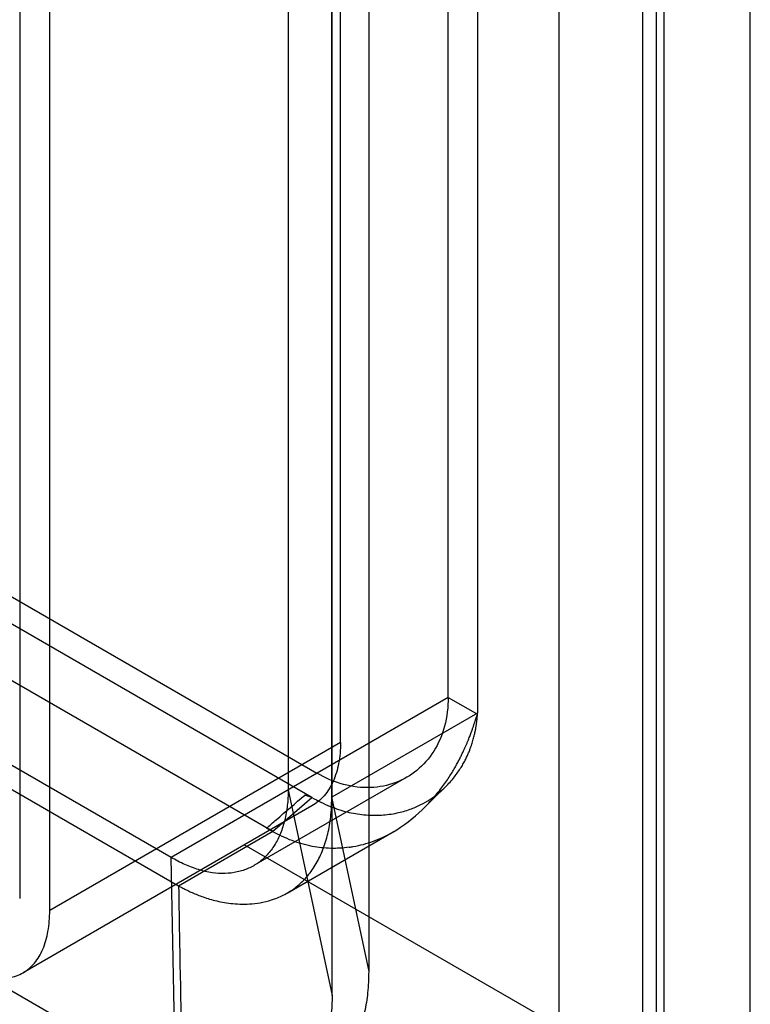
# Model space of a CAD drawing. Header units: millimetres. Extents: x 35 to 269, y 38 to 386.
# Tile 6 of 14: x 108 to 134, y 154 to 190. Entities that reach past the tile are written whole.
import ezdxf

# ---------------------------------------------------------------- set-up
doc = ezdxf.new("R2010")
doc.units = ezdxf.units.MM
doc.header["$LTSCALE"] = 27.53941
doc.layers.get('0').update_dxf_attribs({"linetype": 'CONTINUOUS'})

msp = doc.modelspace()

# ---------------------------------------------------------------- linework, layer by layer
at = {"color": 7, "linetype": 'Continuous'}
for p, q in [((131.012, 244.805), (131.012, 145.192)), ((130.234, 243.621), (130.234, 144.008)), ((130.743, 144.106), (130.743, 243.719)), ((127.211, 243.269), (127.211, 137.361)), ((119.296, 163.494), (119.296, 223.833)), ((118.991, 154.337), (118.991, 220.507)), ((107.672, 218.755), (107.672, 157.844)), ((108.76, 157.411), (108.76, 217.751)), ((134.146, 130.018), (134.146, 215.587)), ((117.4, 197.264), (117.4, 161.787)), ((118.978, 161.514), (118.978, 195.73)), ((123.198, 165.134), (123.198, 193.467)), ((120.317, 192.988), (120.317, 155.206)), ((124.259, 192.855), (124.259, 164.563)), ((86.972, 180.554), (118.439, 162.386)), ((118.259, 161.507), (86.792, 179.673)), ((85.378, 178.449), (116.844, 160.282)), ((113.157, 159.337), (81.691, 177.504)), ((81.978, 176.468), (113.429, 158.31)), ((70.209, 175.968), (113.325, 151.075)), ((123.198, 165.134), (113.157, 159.337)), ((123.198, 165.134), (124.259, 164.522)), ((124.259, 164.563), (118.978, 161.514)), ((124.259, 164.522), (124.259, 164.563)), ((119.296, 163.494), (108.76, 157.411)), ((121.699, 162.239), (116.157, 159.04)), ((117.4, 161.786), (118.991, 154.337)), ((118.259, 161.507), (118.005, 161.59)), ((118.261, 161.205), (107.794, 155.162)), ((116.837, 160.275), (118.259, 161.507)), ((116.844, 160.282), (118.259, 161.507)), ((118.978, 161.473), (120.317, 155.206)), ((113.429, 158.31), (116.844, 160.282)), ((116.837, 160.275), (116.617, 160.399)), ((117.362, 158.044), (121.21, 160.266)), ((127.211, 153.209), (115.811, 159.791)), ((113.325, 151.075), (113.157, 159.337))]:
    msp.add_line(p, q, dxfattribs=at)
msp.add_lwpolyline([(122.218, 161.026), (122.714, 161.513), (123.061, 161.855)], dxfattribs=at)
msp.add_arc((100.767, 161.504), 18.212, 359.9031, 0.0313, dxfattribs=at)
for points, knots in [([(123.198, 165.134), (123.198, 164.783), (123.119, 164.097), (122.728, 163.172), (122.103, 162.459), (121.3, 161.997), (120.37, 161.814), (119.375, 161.938), (118.743, 162.211), (118.439, 162.386)], [0, 0, 0, 0, 0.154869, 0.299837, 0.435658, 0.564816, 0.700716, 0.845591, 1, 1, 1, 1]), ([(118.259, 161.507), (118.475, 161.389), (118.889, 161.183), (119.524, 160.97), (120.149, 160.866), (120.758, 160.854), (121.32, 160.928), (121.8, 161.063), (122.198, 161.235), (122.527, 161.427), (122.8, 161.625), (123.03, 161.821), (123.223, 162.014), (123.385, 162.199), (123.521, 162.377), (123.636, 162.545), (123.733, 162.704), (123.814, 162.853), (123.882, 162.994), (123.939, 163.125), (123.988, 163.247), (124.028, 163.361), (124.063, 163.467), (124.092, 163.566), (124.118, 163.657), (124.14, 163.741), (124.159, 163.82), (124.175, 163.892), (124.188, 163.96), (124.2, 164.022), (124.21, 164.08), (124.219, 164.134), (124.226, 164.184), (124.232, 164.23), (124.237, 164.273), (124.242, 164.313), (124.246, 164.35), (124.249, 164.384), (124.252, 164.416), (124.254, 164.445), (124.256, 164.472), (124.258, 164.497), (124.259, 164.514), (124.259, 164.522)], [0, 0, 0, 0, 0.09051, 0.169251, 0.245185, 0.322434, 0.39241, 0.452557, 0.504959, 0.551108, 0.592152, 0.628948, 0.662114, 0.692132, 0.719393, 0.744228, 0.766913, 0.787675, 0.806712, 0.824192, 0.840264, 0.855053, 0.868667, 0.881204, 0.89276, 0.90342, 0.913264, 0.92236, 0.930765, 0.938537, 0.945723, 0.952373, 0.958532, 0.964239, 0.969524, 0.974417, 0.978945, 0.983138, 0.987023, 0.990621, 0.993955, 0.997049, 1, 1, 1, 1]), ([(122.26, 161.066), (122.341, 161.144), (122.491, 161.297), (122.697, 161.528), (122.875, 161.746), (123.03, 161.951), (123.166, 162.145), (123.285, 162.326), (123.389, 162.496), (123.481, 162.655), (123.561, 162.803), (123.631, 162.941), (123.694, 163.069), (123.751, 163.189), (123.803, 163.3), (123.849, 163.403), (123.891, 163.5), (123.928, 163.589), (123.961, 163.672), (123.991, 163.748), (124.018, 163.82), (124.042, 163.886), (124.064, 163.947), (124.083, 164.004), (124.101, 164.057), (124.117, 164.106), (124.132, 164.151), (124.146, 164.194), (124.159, 164.233), (124.17, 164.269), (124.182, 164.303), (124.192, 164.334), (124.203, 164.364), (124.213, 164.39), (124.222, 164.415), (124.231, 164.438), (124.24, 164.459), (124.248, 164.477), (124.255, 164.495), (124.264, 164.508), (124.262, 164.519), (124.259, 164.522)], [0, 0, 0, 0, 0.083313, 0.159556, 0.229151, 0.292641, 0.350811, 0.404369, 0.453648, 0.498899, 0.540436, 0.578667, 0.614004, 0.64672, 0.677027, 0.705043, 0.730917, 0.754796, 0.776819, 0.797189, 0.815971, 0.833371, 0.849471, 0.864337, 0.87811, 0.890859, 0.902674, 0.913633, 0.923807, 0.933261, 0.942059, 0.950264, 0.957927, 0.965113, 0.971458, 0.977706, 0.983206, 0.988197, 0.992779, 0.997158, 1, 1, 1, 1]), ([(119.296, 163.494), (119.296, 163.24), (119.258, 162.759), (119.063, 162.097), (118.734, 161.56), (118.426, 161.3), (118.261, 161.205)], [0, 0, 0, 0, 0.289776, 0.54907, 0.782226, 1, 1, 1, 1]), ([(117.4, 161.787), (117.4, 161.595), (117.38, 161.223), (117.288, 160.691), (117.135, 160.21), (116.925, 159.786), (116.659, 159.428), (116.338, 159.139), (115.968, 158.927), (115.555, 158.794), (115.107, 158.742), (114.632, 158.773), (114.141, 158.885), (113.643, 159.075), (113.32, 159.244), (113.157, 159.337)], [0, 0, 0, 0, 0.091084, 0.176522, 0.256139, 0.330468, 0.400302, 0.467386, 0.533862, 0.601722, 0.672444, 0.747139, 0.826687, 0.91098, 1, 1, 1, 1]), ([(116.617, 160.399), (116.733, 160.498), (117.195, 160.896), (117.656, 161.295), (118.005, 161.59)], [0, 0, 0, 0, 0.250656, 1, 1, 1, 1]), ([(113.429, 158.31), (113.479, 158.282), (113.581, 158.225), (113.743, 158.142), (113.92, 158.06), (114.114, 157.979), (114.327, 157.9), (114.561, 157.825), (114.819, 157.758), (115.101, 157.701), (115.408, 157.661), (115.742, 157.642), (116.106, 157.654), (116.499, 157.709), (116.916, 157.825), (117.343, 158.017), (117.755, 158.299), (118.124, 158.667), (118.433, 159.112), (118.676, 159.623), (118.851, 160.195), (118.956, 160.819), (118.978, 161.252), (118.978, 161.475)], [0, 0, 0, 0, 0.02107, 0.043472, 0.067493, 0.093391, 0.121386, 0.151724, 0.184594, 0.220087, 0.258233, 0.299366, 0.344097, 0.392951, 0.446333, 0.504106, 0.565985, 0.630167, 0.696448, 0.765839, 0.839335, 0.917287, 1, 1, 1, 1]), ([(119.61, 159.704), (119.66, 159.711), (119.959, 159.758), (120.503, 159.907), (121.372, 160.316), (121.938, 160.755), (122.26, 161.066)], [0, 0, 0, 0, 0.050625, 0.299959, 0.555735, 1, 1, 1, 1]), ([(119.61, 159.704), (119.389, 159.673), (118.941, 159.646), (118.242, 159.721), (117.531, 159.927), (117.064, 160.148), (116.837, 160.275)], [0, 0, 0, 0, 0.232146, 0.464924, 0.728411, 1, 1, 1, 1]), ([(113.429, 158.31), (113.44, 157.62), (113.488, 154.863), (113.547, 152.106), (113.591, 150.04)], [0, 0, 0, 0, 0.2504, 1, 1, 1, 1]), ([(107.794, 155.163), (107.949, 155.252), (108.242, 155.502), (108.544, 156.03), (108.726, 156.682), (108.76, 157.159), (108.76, 157.411)], [0, 0, 0, 0, 0.210617, 0.441599, 0.703374, 1, 1, 1, 1]), ([(105.446, 155.498), (105.652, 155.365), (106.059, 155.143), (106.69, 154.959), (107.284, 154.947), (107.64, 155.074), (107.794, 155.163)], [0, 0, 0, 0, 0.295368, 0.555432, 0.786061, 1, 1, 1, 1]), ([(120.317, 155.206), (120.316, 154.948), (120.295, 154.457), (120.186, 153.759), (120.013, 153.128), (119.774, 152.56), (119.467, 152.057), (119.097, 151.625), (118.667, 151.271), (118.179, 151.001), (117.639, 150.82), (117.053, 150.729), (116.648, 150.731), (116.441, 150.746)], [0, 0, 0, 0, 0.11459, 0.217942, 0.313672, 0.404424, 0.491082, 0.574539, 0.656005, 0.737419, 0.820835, 0.907867, 1, 1, 1, 1]), ([(118.991, 154.337), (118.991, 154.1), (118.969, 153.639), (118.865, 152.974), (118.69, 152.363), (118.445, 151.818), (118.134, 151.349), (117.764, 150.96), (117.338, 150.656), (116.858, 150.44), (116.332, 150.315), (115.767, 150.285), (115.175, 150.348), (114.563, 150.503), (113.938, 150.745), (113.53, 150.957), (113.325, 151.075)], [0, 0, 0, 0, 0.084374, 0.164094, 0.239327, 0.309984, 0.376132, 0.438882, 0.500019, 0.561516, 0.625087, 0.691631, 0.761941, 0.83652, 0.91579, 1, 1, 1, 1])]:
    msp.add_open_spline(points, degree=3, knots=knots, dxfattribs=at)

doc.saveas('drawing.dxf')
